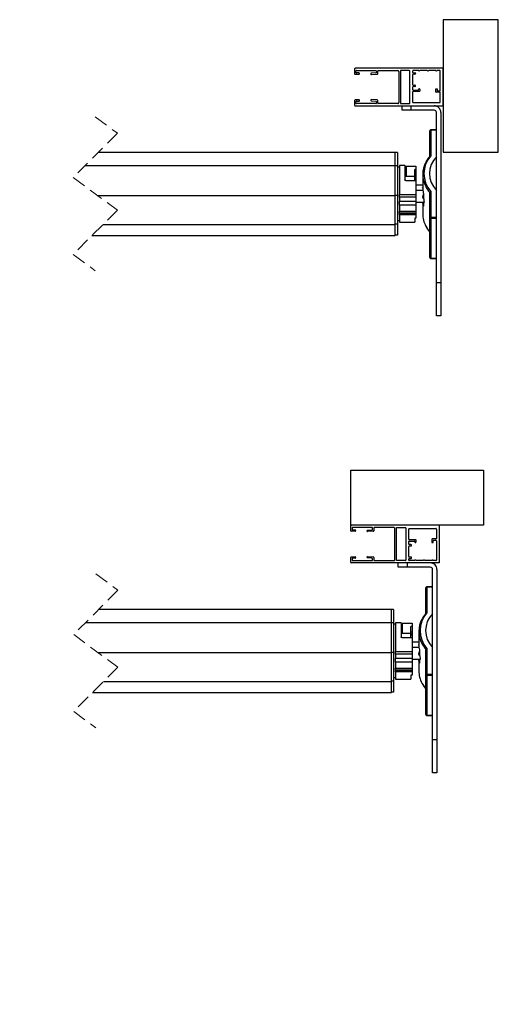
# Model space of a CAD drawing. Header units: millimetres. Extents: x 24 to 749, y 4 to 419.
# Tile 6 of 24: x 237 to 280, y 4 to 94. Entities that reach past the tile are written whole.
import ezdxf

# ---------------------------------------------------------------- set-up
doc = ezdxf.new("R2010")
doc.units = ezdxf.units.MM
doc.linetypes.add('HIDDEN', pattern=[1.905, 1.27, -0.635])
doc.styles.add('SLDTEXTSTYLE0', font='TXT', dxfattribs={"width": 0.605})

msp = doc.modelspace()

# ---------------------------------------------------------------- linework, layer by layer
at = {"color": 7, "linetype": 'Continuous', "lineweight": 25}
for p, q in [((275.239, 93.5113), (275.239, 81.5113)), ((280.239, 93.5113), (275.239, 93.5113)), ((280.239, 81.5113), (280.239, 93.5113)), ((267.239, 89.0613), (267.239, 88.6213)), ((275.239, 89.1113), (267.289, 89.1113)), ((267.289, 88.5713), (267.629, 88.5713)), ((267.359, 88.7413), (267.359, 88.8613)), ((267.409, 88.9113), (269.159, 88.9113)), ((267.629, 88.6913), (267.409, 88.6913)), ((269.1625, 88.6881), (268.7509, 88.6593)), ((268.759, 88.5396), (269.2825, 88.5762)), ((269.209, 88.8613), (269.209, 88.738)), ((269.329, 88.6261), (269.329, 88.8613)), ((269.379, 88.9113), (271.139, 88.9113)), ((271.239, 88.8113), (271.239, 86.0113)), ((271.389, 88.9113), (271.389, 85.9113)), ((272.189, 88.9113), (271.389, 88.9113)), ((272.239, 85.9613), (272.239, 88.8613)), ((272.489, 88.8613), (272.489, 88.7613)), ((272.489, 88.5413), (272.489, 87.6313)), ((273.039, 88.9113), (272.539, 88.9113)), ((272.539, 88.7113), (272.689, 88.7113)), ((272.689, 88.5913), (272.539, 88.5913)), ((272.739, 88.6613), (272.739, 88.6413)), ((273.819, 88.9113), (273.139, 88.9113)), ((274.589, 88.9113), (273.919, 88.9113)), ((274.939, 88.9113), (274.689, 88.9113)), ((274.989, 87.1113), (274.989, 88.8613)), ((275.239, 85.7113), (275.239, 89.1113)), ((272.489, 87.4113), (272.489, 87.1913)), ((272.539, 87.5813), (272.689, 87.5813)), ((272.689, 87.4613), (272.539, 87.4613)), ((272.739, 87.5313), (272.739, 87.5113)), ((272.489, 86.9713), (272.489, 86.0613)), ((272.539, 87.1413), (272.979, 87.1413)), ((273.099, 87.0213), (272.539, 87.0213)), ((273.029, 87.1913), (273.029, 87.2013)), ((273.149, 87.2013), (273.149, 87.0713)), ((274.579, 86.9913), (274.579, 87.2613)), ((274.579, 87.2613), (274.699, 87.2613)), ((274.939, 86.9413), (274.629, 86.9413)), ((274.699, 87.2613), (274.699, 87.1113)), ((274.749, 87.0613), (274.939, 87.0613)), ((274.989, 86.0613), (274.989, 86.8913)), ((267.239, 86.2013), (267.239, 85.7613)), ((267.629, 86.2513), (267.289, 86.2513)), ((267.289, 85.7113), (275.239, 85.7113)), ((267.359, 85.9613), (267.359, 86.0813)), ((267.409, 86.1313), (267.629, 86.1313)), ((269.159, 85.9113), (267.409, 85.9113)), ((268.7509, 86.1634), (269.1625, 86.1346)), ((269.2825, 86.2465), (268.759, 86.2831)), ((269.209, 86.0847), (269.209, 85.9613)), ((269.329, 85.9613), (269.329, 86.1966)), ((271.139, 85.9113), (269.379, 85.9113)), ((271.389, 85.9113), (272.189, 85.9113)), ((271.539, 85.3113), (271.539, 85.7113)), ((272.339, 85.7113), (272.339, 85.3113)), ((272.339, 85.7113), (274.439, 85.7113)), ((272.539, 86.0113), (274.939, 86.0113)), ((272.339, 85.3113), (271.539, 85.3113)), ((274.439, 85.3113), (272.339, 85.3113)), ((274.639, 69.7113), (274.639, 85.1113)), ((275.039, 85.1113), (275.039, 69.7113)), ((274.039, 81.1416), (274.039, 83.448)), ((274.639, 83.548), (274.139, 83.548)), ((274.139, 83.5224), (274.139, 81.1985)), ((274.639, 83.5224), (274.139, 83.5224)), ((244.0901, 81.5347), (270.9181, 81.5347)), ((270.9181, 80.3156), (270.9181, 81.5347)), ((271.1181, 81.4955), (270.9181, 81.4955)), ((271.1181, 81.4955), (271.1181, 80.289)), ((275.239, 81.5113), (280.239, 81.5113)), ((242.8709, 80.3156), (270.9181, 80.3156)), ((270.9181, 77.5933), (270.9181, 80.3156)), ((271.1181, 80.289), (270.9181, 80.289)), ((271.1181, 80.289), (271.1181, 77.5949)), ((271.7908, 80.2996), (271.2908, 80.2996)), ((271.2908, 80.2996), (271.2908, 77.6861)), ((271.7908, 80.2996), (271.7908, 79.0276)), ((271.8908, 80.2397), (272.7909, 80.2397)), ((271.8908, 80.2397), (271.8908, 79.3608)), ((272.7909, 80.2397), (272.7909, 79.9467)), ((271.2908, 80.1496), (271.1181, 80.1496)), ((271.7908, 79.3608), (271.8908, 79.3608)), ((271.8908, 79.3608), (272.6908, 79.3608)), ((272.7909, 79.9467), (272.6908, 79.9467)), ((272.6908, 79.3608), (272.6908, 79.9467)), ((272.7909, 79.4295), (272.6908, 79.4295)), ((272.6908, 78.9401), (272.6908, 79.3608)), ((272.7909, 79.9467), (272.7909, 79.4295)), ((272.7909, 79.4295), (272.7909, 79.2557)), ((273.4009, 79.5105), (273.4009, 78.5339)), ((272.7909, 78.9401), (271.8908, 78.9401)), ((272.7909, 79.2557), (272.6908, 79.2557)), ((272.7909, 79.2106), (272.6908, 79.2106)), ((272.7909, 79.1615), (272.6908, 79.1615)), ((272.7909, 79.2557), (272.7909, 79.2106)), ((272.7909, 79.2106), (272.7909, 79.1615)), ((272.7909, 79.1615), (272.7909, 78.9401)), ((272.7909, 78.9401), (272.7909, 77.6861)), ((273.4009, 78.5462), (272.7909, 78.5462)), ((243.9961, 77.5933), (270.9181, 77.5933)), ((271.1181, 77.5949), (270.9181, 77.5949)), ((270.9181, 74.9626), (270.9181, 77.5933)), ((271.1181, 77.5949), (271.1181, 74.9914)), ((271.2908, 77.6861), (272.7909, 77.6861)), ((271.2908, 77.4494), (271.2908, 77.6861)), ((273.4182, 78.0417), (272.7909, 78.0417)), ((272.7909, 77.6861), (272.7909, 77.4494)), ((273.4654, 77.7106), (273.4654, 77.4669)), ((274.039, 75.5731), (274.039, 77.8795)), ((274.139, 77.9715), (274.139, 75.6476)), ((272.7909, 77.4494), (271.2908, 77.4494)), ((271.2908, 77.4494), (271.2908, 77.0775)), ((271.2908, 77.0775), (272.7909, 77.0775)), ((271.2908, 76.7176), (271.2908, 77.0775)), ((272.7909, 76.7176), (271.2908, 76.7176)), ((271.2908, 76.7176), (271.2908, 76.1864)), ((272.7909, 77.4494), (272.7909, 77.0775)), ((272.7909, 77.0775), (272.7909, 76.7176)), ((273.4891, 76.9529), (272.7909, 76.9529)), ((272.7909, 76.7176), (272.7909, 76.1864)), ((273.4009, 76.9124), (273.4009, 75.9358)), ((273.4654, 76.9041), (273.4103, 76.9041)), ((273.4654, 76.9116), (273.4654, 76.668)), ((271.2908, 76.1864), (272.7909, 76.1864)), ((271.2908, 75.9901), (271.2908, 76.1864)), ((272.7909, 75.9901), (271.2908, 75.9901)), ((271.2908, 75.9901), (271.2908, 75.9449)), ((271.2908, 75.9449), (272.7909, 75.9449)), ((271.2908, 75.8456), (271.2908, 75.9449)), ((272.7909, 75.8456), (271.2908, 75.8456)), ((271.2908, 75.8456), (271.2908, 75.1996)), ((272.7909, 76.1864), (272.7909, 75.9901)), ((272.7909, 75.9901), (272.7909, 75.9449)), ((272.7909, 75.9449), (272.7909, 75.8456)), ((272.7909, 75.8456), (272.7909, 75.534)), ((244.4781, 74.9626), (270.9181, 74.9626)), ((271.1181, 74.9914), (270.9181, 74.9914)), ((270.9181, 73.9644), (270.9181, 74.9626)), ((271.1181, 75.3496), (271.2908, 75.3496)), ((271.1181, 74.9914), (271.1181, 74.0036)), ((271.2908, 75.1996), (272.6908, 75.1996)), ((272.7909, 75.534), (272.6908, 75.534)), ((272.6908, 75.534), (272.6908, 75.1996)), ((274.039, 71.9984), (274.039, 75.5731)), ((274.139, 75.5063), (274.139, 75.6476)), ((274.139, 75.6476), (274.639, 75.6476)), ((274.639, 75.5063), (274.139, 75.5063)), ((274.139, 75.5063), (274.139, 71.9316)), ((271.1181, 74.0036), (270.9181, 74.0036)), ((243.4799, 73.9644), (270.9181, 73.9644)), ((274.139, 71.9316), (274.639, 71.9316)), ((274.139, 71.8984), (274.639, 71.8984)), ((274.639, 69.7113), (275.039, 69.7113)), ((274.639, 66.7113), (274.639, 69.7113)), ((275.039, 69.7113), (275.039, 66.7113)), ((275.039, 66.7113), (274.639, 66.7113)), ((266.8888, 52.7476), (278.8888, 52.7476)), ((266.8888, 47.7476), (266.8888, 52.7476)), ((278.8888, 52.7476), (278.8888, 47.7476)), ((278.8888, 47.7476), (266.8888, 47.7476)), ((266.8888, 47.2576), (266.8888, 47.6976)), ((267.0088, 47.4976), (267.0088, 47.3776)), ((268.8088, 47.5476), (267.0588, 47.5476)), ((267.0588, 47.3276), (267.2788, 47.3276)), ((268.4007, 47.2956), (268.8122, 47.3244)), ((268.8588, 47.3742), (268.8588, 47.4976)), ((268.9788, 47.4976), (268.9788, 47.2624)), ((270.7888, 47.5476), (269.0288, 47.5476)), ((270.8888, 44.6476), (270.8888, 47.4476)), ((271.0388, 47.5476), (271.8388, 47.5476)), ((271.0388, 44.5476), (271.0388, 47.5476)), ((271.8888, 47.4976), (271.8888, 44.5976)), ((272.1388, 46.4876), (272.1388, 47.3976)), ((272.1888, 47.4476), (274.5888, 47.4476)), ((274.6388, 47.3976), (274.6388, 46.5676)), ((274.8888, 47.7476), (274.8888, 44.3476)), ((267.2788, 47.2076), (266.9388, 47.2076)), ((268.9322, 47.2125), (268.4088, 47.1759)), ((272.7488, 46.4376), (272.1888, 46.4376)), ((272.7988, 46.2576), (272.7988, 46.3876)), ((274.2288, 46.4676), (274.2288, 46.1976)), ((274.5888, 46.5176), (274.2788, 46.5176)), ((274.3488, 46.1976), (274.3488, 46.3476)), ((274.3988, 46.3976), (274.5888, 46.3976)), ((274.6388, 46.3476), (274.6388, 44.5976)), ((272.1388, 46.0476), (272.1388, 46.2676)), ((272.1388, 44.9176), (272.1388, 45.8276)), ((272.1888, 46.3176), (272.6288, 46.3176)), ((272.3388, 45.9976), (272.1888, 45.9976)), ((272.1888, 45.8776), (272.3388, 45.8776)), ((272.3888, 45.9276), (272.3888, 45.9476)), ((272.6788, 46.2676), (272.6788, 46.2576)), ((274.2288, 46.1976), (274.3488, 46.1976)), ((266.8888, 44.3976), (266.8888, 44.8376)), ((266.9388, 44.8876), (267.2788, 44.8876)), ((267.0088, 44.7176), (267.0088, 44.5976)), ((267.2788, 44.7676), (267.0588, 44.7676)), ((268.8122, 44.7709), (268.4007, 44.7997)), ((268.4088, 44.9194), (268.9322, 44.8828)), ((268.8588, 44.5976), (268.8588, 44.721)), ((268.9788, 44.8329), (268.9788, 44.5976)), ((272.1388, 44.5976), (272.1388, 44.6976)), ((272.3388, 44.8676), (272.1888, 44.8676)), ((272.1888, 44.7476), (272.3388, 44.7476)), ((272.3888, 44.7976), (272.3888, 44.8176)), ((274.8888, 44.3476), (266.9388, 44.3476)), ((267.0588, 44.5476), (268.8088, 44.5476)), ((269.0288, 44.5476), (270.7888, 44.5476)), ((271.8388, 44.5476), (271.0388, 44.5476)), ((271.1888, 43.9476), (271.1888, 44.3476)), ((271.9888, 43.9476), (271.1888, 43.9476)), ((271.9888, 44.3476), (271.9888, 43.9476)), ((274.0888, 43.9476), (271.9888, 43.9476)), ((272.6888, 44.5476), (272.1888, 44.5476)), ((273.4688, 44.5476), (272.7888, 44.5476)), ((274.2388, 44.5476), (273.5688, 44.5476)), ((274.2888, 28.3476), (274.2888, 43.7476)), ((274.5888, 44.5476), (274.3388, 44.5476)), ((274.6888, 43.7476), (274.6888, 28.3476)), ((273.6888, 39.7778), (273.6888, 42.0842)), ((274.2888, 42.1842), (273.7888, 42.1842)), ((273.7888, 42.1587), (273.7888, 39.8348)), ((274.2888, 42.1587), (273.7888, 42.1587)), ((244.1306, 40.171), (270.5678, 40.171)), ((270.5678, 38.9519), (270.5678, 40.171)), ((270.7678, 40.1318), (270.5678, 40.1318)), ((270.7678, 40.1318), (270.7678, 38.9253)), ((242.9115, 38.9519), (270.5678, 38.9519)), ((270.5678, 36.2296), (270.5678, 38.9519)), ((270.7678, 38.9253), (270.5678, 38.9253)), ((270.7678, 38.9253), (270.7678, 36.2312)), ((270.9406, 38.7859), (270.7678, 38.7859)), ((271.4406, 38.9359), (270.9406, 38.9359)), ((270.9406, 38.9359), (270.9406, 36.3224)), ((271.4406, 38.9359), (271.4406, 37.6639)), ((271.5406, 38.876), (272.4406, 38.876)), ((271.5406, 38.876), (271.5406, 37.9971)), ((272.4406, 38.583), (272.3406, 38.583)), ((272.3406, 37.9971), (272.3406, 38.583)), ((272.4406, 38.876), (272.4406, 38.583)), ((272.4406, 38.583), (272.4406, 38.0658)), ((271.4406, 37.9971), (271.5406, 37.9971)), ((271.5406, 37.9971), (272.3406, 37.9971)), ((272.4406, 37.5764), (271.5406, 37.5764)), ((272.4406, 38.0658), (272.3406, 38.0658)), ((272.3406, 37.5764), (272.3406, 37.9971)), ((272.4406, 37.892), (272.3406, 37.892)), ((272.4406, 37.8469), (272.3406, 37.8469)), ((272.4406, 37.7978), (272.3406, 37.7978)), ((272.4406, 38.0658), (272.4406, 37.892)), ((272.4406, 37.892), (272.4406, 37.8469)), ((272.4406, 37.8469), (272.4406, 37.7978)), ((272.4406, 37.7978), (272.4406, 37.5764)), ((272.4406, 37.5764), (272.4406, 36.3224)), ((273.0507, 38.1468), (273.0507, 37.1702)), ((273.0507, 37.1825), (272.4406, 37.1825)), ((273.068, 36.678), (272.4406, 36.678)), ((273.7888, 36.6077), (273.7888, 34.2838)), ((244.0367, 36.2296), (270.5678, 36.2296)), ((270.7678, 36.2312), (270.5678, 36.2312)), ((270.5678, 33.5989), (270.5678, 36.2296)), ((270.7678, 36.2312), (270.7678, 33.6277)), ((270.9406, 36.3224), (272.4406, 36.3224)), ((270.9406, 36.0857), (270.9406, 36.3224)), ((272.4406, 36.0857), (270.9406, 36.0857)), ((270.9406, 36.0857), (270.9406, 35.7138)), ((270.9406, 35.7138), (272.4406, 35.7138)), ((270.9406, 35.3539), (270.9406, 35.7138)), ((272.4406, 36.3224), (272.4406, 36.0857)), ((272.4406, 36.0857), (272.4406, 35.7138)), ((272.4406, 35.7138), (272.4406, 35.3539)), ((273.1151, 36.3469), (273.1151, 36.1032)), ((273.6888, 34.2094), (273.6888, 36.5158)), ((272.4406, 35.3539), (270.9406, 35.3539)), ((270.9406, 35.3539), (270.9406, 34.8226)), ((270.9406, 34.8226), (272.4406, 34.8226)), ((270.9406, 34.6263), (270.9406, 34.8226)), ((273.1389, 35.5892), (272.4406, 35.5892)), ((272.4406, 35.3539), (272.4406, 34.8226)), ((272.4406, 34.8226), (272.4406, 34.6263)), ((273.0507, 35.5487), (273.0507, 34.5721)), ((273.1151, 35.5404), (273.0601, 35.5404)), ((273.1151, 35.5479), (273.1151, 35.3042)), ((270.7678, 33.9859), (270.9406, 33.9859)), ((272.4406, 34.6263), (270.9406, 34.6263)), ((270.9406, 34.6263), (270.9406, 34.5812)), ((270.9406, 34.5812), (272.4406, 34.5812)), ((270.9406, 34.4819), (270.9406, 34.5812)), ((272.4406, 34.4819), (270.9406, 34.4819)), ((270.9406, 34.4819), (270.9406, 33.8359)), ((272.4406, 34.1703), (272.3406, 34.1703)), ((272.3406, 34.1703), (272.3406, 33.8359)), ((272.4406, 34.6263), (272.4406, 34.5812)), ((272.4406, 34.5812), (272.4406, 34.4819)), ((272.4406, 34.4819), (272.4406, 34.1703)), ((273.6888, 30.6346), (273.6888, 34.2094)), ((273.7888, 34.1426), (273.7888, 34.2838)), ((273.7888, 34.2838), (274.2888, 34.2838)), ((274.2888, 34.1426), (273.7888, 34.1426)), ((273.7888, 34.1426), (273.7888, 30.5679)), ((244.5187, 33.5989), (270.5678, 33.5989)), ((270.7678, 33.6277), (270.5678, 33.6277)), ((270.5678, 32.6007), (270.5678, 33.5989)), ((270.7678, 33.6277), (270.7678, 32.6399)), ((270.9406, 33.8359), (272.3406, 33.8359)), ((243.5205, 32.6007), (270.5678, 32.6007)), ((270.7678, 32.6399), (270.5678, 32.6399)), ((273.7888, 30.5679), (274.2888, 30.5679)), ((273.7888, 30.5346), (274.2888, 30.5346)), ((274.2888, 25.3476), (274.2888, 28.3476)), ((274.2888, 28.3476), (274.6888, 28.3476)), ((274.6888, 28.3476), (274.6888, 25.3476)), ((274.6888, 25.3476), (274.2888, 25.3476))]:
    msp.add_line(p, q, dxfattribs=at)
at = {"color": 7, "linetype": 'HIDDEN', "lineweight": 18}
for p, q in [((243.785, 84.7097), (245.785, 83.2296)), ((245.785, 83.2296), (241.785, 79.2296)), ((241.785, 79.2296), (245.785, 76.2695)), ((245.785, 76.2695), (241.785, 72.2695)), ((241.785, 72.2695), (243.785, 70.7894)), ((243.8256, 43.346), (245.8256, 41.8659)), ((245.8256, 41.8659), (241.8256, 37.8659)), ((241.8256, 37.8659), (245.8256, 34.9058)), ((245.8256, 34.9058), (241.8256, 30.9058)), ((241.8256, 30.9058), (243.8256, 29.4257))]:
    msp.add_line(p, q, dxfattribs=at)
at = {"color": 8, "linetype": 'Continuous', "lineweight": 25}
for p, q in [((274.139, 83.5224), (274.139, 83.548)), ((273.4654, 76.8786), (273.4149, 76.8786)), ((273.465, 76.6602), (273.4502, 76.6602)), ((274.139, 71.8984), (274.139, 71.9316)), ((273.7888, 42.1587), (273.7888, 42.1842)), ((273.1151, 35.5149), (273.0646, 35.5149)), ((273.1148, 35.2965), (273.1, 35.2965)), ((273.7888, 30.5346), (273.7888, 30.5679))]:
    msp.add_line(p, q, dxfattribs=at)
at = {"color": 7, "linetype": 'Continuous', "lineweight": 25, "flags": 128}
for points in [[(273.4015, 78.4659), (273.4044, 78.3024), (273.4101, 78.1392)], [(273.4101, 76.904), (273.4044, 76.895), (273.4015, 76.8861)], [(273.4702, 77.3947), (273.4911, 77.231), (273.5148, 77.068)], [(273.5148, 76.9627), (273.4911, 76.9537), (273.4702, 76.9448)], [(273.0512, 37.1022), (273.0542, 36.9387), (273.0599, 36.7754)], [(273.12, 36.031), (273.1409, 35.8672), (273.1645, 35.7043)], [(273.0599, 35.5402), (273.0542, 35.5313), (273.0512, 35.5223)], [(273.1645, 35.5989), (273.1409, 35.59), (273.12, 35.581)]]:
    msp.add_lwpolyline(points, dxfattribs=at)
at = {"color": 8, "linetype": 'Continuous', "lineweight": 25, "flags": 128}
for points in [[(273.406, 78.2497), (273.3862, 78.2833), (273.3955, 78.3256), (273.4036, 78.3358)], [(273.0557, 36.886), (273.0359, 36.9196), (273.0453, 36.9619), (273.0534, 36.972)]]:
    msp.add_lwpolyline(points, dxfattribs=at)
at = {"color": 7, "linetype": 'Continuous', "lineweight": 25}
for centre, radius, start, end in [((267.289, 89.0614), 0.05, 90.020608, 180.010137), ((267.289, 88.6213), 0.05, 179.989863, 269.979392), ((267.409, 88.8614), 0.05, 89.965967, 180.010132), ((267.409, 88.7413), 0.05, 179.989868, 270.034033), ((267.629, 88.6313), 0.06, 269.967281, 90.032719), ((268.7591, 88.5997), 0.0601, 97.86037, 269.840853), ((269.159, 88.8614), 0.05, 359.989863, 89.979392), ((269.159, 88.7379), 0.0499, 273.95398, 0.070095), ((269.279, 88.6261), 0.05, 274.05546, 359.968615), ((269.379, 88.8614), 0.05, 89.965967, 180.010132), ((271.1389, 88.8113), 0.1001, 0.036503, 89.960081), ((272.189, 88.8614), 0.05, 359.989863, 89.979392), ((272.539, 88.8614), 0.05, 89.965967, 180.010132), ((272.539, 88.7613), 0.05, 179.989868, 270.034033), ((272.539, 88.5414), 0.05, 89.965967, 180.010132), ((272.689, 88.6614), 0.05, 359.989868, 90.034033), ((272.689, 88.6413), 0.05, 269.965967, 0.010132), ((273.089, 88.9114), 0.05, 180.023901, 359.976099), ((273.869, 88.9113), 0.05, 179.996578, 0.003422), ((274.639, 88.9113), 0.05, 179.996578, 0.003422), ((274.939, 88.8614), 0.05, 359.989868, 90.034033), ((272.539, 87.6313), 0.05, 179.989868, 270.034033), ((272.539, 87.4114), 0.05, 89.965967, 180.010132), ((272.689, 87.5314), 0.05, 359.989868, 90.034033), ((272.689, 87.5113), 0.05, 269.965967, 0.010132), ((272.539, 87.1913), 0.05, 179.989868, 270.034033), ((272.539, 86.9714), 0.05, 89.965967, 180.010132), ((272.979, 87.1913), 0.05, 269.965967, 0.010132), ((273.089, 87.2014), 0.06, 359.985769, 180.014231), ((273.099, 87.0713), 0.05, 270.020608, 0.010137), ((274.629, 86.9913), 0.05, 179.989863, 269.979392), ((274.749, 87.1113), 0.05, 179.989868, 270.034033), ((274.939, 87.1113), 0.05, 269.965967, 0.010132), ((274.939, 86.8914), 0.05, 359.986453, 90.034033), ((267.289, 86.2014), 0.05, 90.020608, 180.010137), ((267.289, 85.7613), 0.05, 179.989863, 269.979392), ((267.409, 86.0814), 0.05, 89.965967, 180.010132), ((267.409, 85.9613), 0.05, 179.989868, 270.034033), ((267.629, 86.1913), 0.06, 269.967281, 90.032719), ((268.7591, 86.223), 0.0601, 90.159147, 262.13963), ((269.159, 85.9613), 0.05, 270.020608, 0.010137), ((269.159, 86.0848), 0.0499, 359.929905, 86.04602), ((269.279, 86.1966), 0.05, 0.031385, 85.94454), ((269.379, 85.9613), 0.05, 179.989868, 270.034033), ((271.1389, 86.0114), 0.1001, 270.039919, 359.963497), ((272.189, 85.9613), 0.05, 270.020608, 0.010137), ((272.539, 86.0613), 0.05, 179.986453, 270.034033), ((274.439, 85.1114), 0.6, 359.99658, 89.999436), ((274.939, 86.0613), 0.05, 269.965967, 0.013547), ((274.439, 85.1113), 0.2, 0.011724, 89.984861), ((274.139, 83.448), 0.1, 89.991819, 180.011597), ((274.1279, 83.433), 0.0901, 82.919948, 170.437735), ((275.8902, 79.585), 2.3813, 137.343918, 222.656082), ((276.1675, 79.585), 2.1577, 135.104286, 224.895714), ((275.7192, 79.5107), 2.3167, 151.319576, 208.297201), ((275.6892, 78.3261), 2.2887, 186.420564, 191.960547), ((275.6892, 77.1345), 2.2886, 186.420561, 191.960551), ((275.7678, 75.9516), 2.3669, 180.383084, 208.288616), ((274.1279, 75.5581), 0.0901, 82.917862, 170.439735), ((274.1251, 75.5939), 0.0886, 193.572396, 278.987177), ((274.139, 71.9983), 0.1, 179.989007, 270.006724), ((274.1251, 72.0192), 0.0886, 193.572072, 278.987593), ((266.9387, 47.6977), 0.05, 89.981616, 180.018384), ((266.9387, 47.2576), 0.05, 179.981616, 270.018384), ((267.0588, 47.4976), 0.05, 89.991275, 179.995065), ((267.0588, 47.3776), 0.05, 180.004935, 270.008725), ((267.2788, 47.2676), 0.06, 269.999999, 90.000001), ((268.4089, 47.236), 0.0601, 97.862981, 269.860574), ((268.8088, 47.4976), 0.05, 0.004935, 90.008725), ((268.8088, 47.3743), 0.05, 274.011209, 359.983563), ((268.9287, 47.2624), 0.05, 274.011209, 359.983563), ((269.0287, 47.4976), 0.05, 89.981616, 180.018384), ((270.7888, 47.4476), 0.1, 359.993276, 90.006724), ((271.8388, 47.4976), 0.05, 359.981616, 90.018384), ((272.1887, 47.3977), 0.05, 89.981616, 180.018384), ((274.5888, 47.3977), 0.05, 359.981616, 90.018384), ((272.1888, 46.4876), 0.05, 180.000932, 269.971752), ((272.7488, 46.3876), 0.05, 359.981616, 90.018384), ((274.2787, 46.4677), 0.05, 89.981616, 180.018384), ((274.3988, 46.3476), 0.05, 90.051587, 179.948413), ((274.5888, 46.5676), 0.05, 269.981616, 0.018384), ((274.5887, 46.3476), 0.05, 0.028253, 89.971747), ((272.1887, 46.2676), 0.05, 89.981616, 180.018384), ((272.1887, 46.0476), 0.05, 179.981616, 270.018384), ((272.1887, 45.8276), 0.05, 89.981616, 180.018384), ((272.3387, 45.9476), 0.05, 0.000932, 89.971752), ((272.3387, 45.9276), 0.05, 270.028253, 359.971747), ((272.6288, 46.2676), 0.05, 359.981616, 90.018384), ((272.7388, 46.2576), 0.06, 179.988617, 0.011383), ((266.9388, 44.8376), 0.05, 90.028253, 179.971747), ((267.0588, 44.7176), 0.05, 90.037907, 179.975749), ((267.0588, 44.5976), 0.05, 180.004935, 270.008725), ((267.2788, 44.8276), 0.06, 269.999999, 90.000001), ((268.4089, 44.8592), 0.0601, 90.139426, 262.137019), ((268.8088, 44.5976), 0.05, 269.991275, 359.995065), ((268.8088, 44.721), 0.05, 0.016437, 85.988791), ((268.9288, 44.8329), 0.05, 359.969132, 86.036095), ((269.0287, 44.5976), 0.05, 179.981616, 270.018384), ((270.7887, 44.6476), 0.1, 270.016598, 359.983402), ((271.8388, 44.5976), 0.05, 269.981616, 0.018384), ((272.1887, 44.9176), 0.05, 179.981616, 270.018384), ((272.1888, 44.6976), 0.05, 90.028253, 179.971747), ((272.1887, 44.5976), 0.05, 179.981616, 270.018384), ((272.3388, 44.8177), 0.05, 359.981616, 90.018384), ((272.3388, 44.7976), 0.05, 269.981616, 0.018384), ((272.7388, 44.5476), 0.05, 0.00683, 179.99317), ((273.5188, 44.5476), 0.05, 0.00683, 179.99317), ((274.2888, 44.5476), 0.05, 360, 180), ((274.5888, 44.5976), 0.05, 269.981616, 0.018384), ((266.9388, 44.3976), 0.05, 180.000932, 269.971752), ((274.0888, 43.7477), 0.5999, 359.99683, 90.004309), ((274.0888, 43.7476), 0.2, 0.004937, 89.998479), ((273.7887, 42.0843), 0.1, 89.986446, 180.006723), ((273.7776, 42.0693), 0.0901, 82.915775, 170.440248), ((275.3692, 38.147), 2.3168, 151.322187, 208.295942), ((275.54, 38.2213), 2.3812, 137.343583, 222.656417), ((275.8173, 38.2213), 2.1578, 135.106085, 224.893915), ((275.3252, 36.96), 2.2747, 186.400694, 191.974579), ((275.3252, 35.7685), 2.2747, 186.400686, 191.97459), ((275.4176, 34.5878), 2.3669, 180.381503, 208.286614), ((273.7776, 34.1944), 0.0901, 82.893503, 170.444843), ((273.7749, 34.2301), 0.0886, 193.56181, 279.007954), ((273.7887, 30.6346), 0.1, 179.993277, 270.013554), ((273.7749, 30.6554), 0.0886, 193.571556, 278.998208)]:
    msp.add_arc(centre, radius, start, end, dxfattribs=at)
at = {"color": 8, "linetype": 'Continuous', "lineweight": 25}
for centre, radius, start, end in [((273.615, 77.4971), 0.2377, 129.005037, 235.971992), ((276.2772, 79.7772), 2.9344, 207.714017, 220.293783), ((276.2586, 76.1898), 2.9121, 207.839483, 220.341136), ((275.9159, 38.4059), 2.9211, 207.683947, 220.321055), ((273.2647, 36.1334), 0.2377, 128.988475, 235.981625), ((275.9311, 34.8416), 2.9395, 207.898771, 220.283496)]:
    msp.add_arc(centre, radius, start, end, dxfattribs=at)
at = {"color": 7, "linetype": 'Continuous', "lineweight": 25}
for points, knots in [([(274.0522, 81.175), (274.0265, 81.1442), (273.9373, 81.0372), (273.813, 80.8632), (273.7304, 80.711), (273.6952, 80.6461)], [0, 0, 0, 0, 0.1881517, 0.6536469, 1, 1, 1, 1]), ([(274.0526, 81.1747), (274.0548, 81.1777), (274.0624, 81.188), (274.0847, 81.1973), (274.1117, 81.2016), (274.1304, 81.2), (274.1387, 81.1986), (274.139, 81.1985)], [0, 0, 0, 0, 0.11917363, 0.40516276, 0.73277198, 0.99074538, 1, 1, 1, 1]), ([(271.7908, 80.2593), (271.7926, 80.2571), (271.798, 80.2503), (271.8158, 80.247), (271.8394, 80.2421), (271.8658, 80.2401), (271.8835, 80.2398), (271.8908, 80.2397)], [0, 0, 0, 0, 0.079466, 0.2449777, 0.489757, 0.7889021, 1, 1, 1, 1]), ([(271.8908, 79.3608), (271.8798, 79.3611), (271.859, 79.3615), (271.8302, 79.3645), (271.8095, 79.3696), (271.7948, 79.3728), (271.7916, 79.3781), (271.7908, 79.3794)], [0, 0, 0, 0, 0.3191246, 0.604069, 0.824255, 0.9580177, 1, 1, 1, 1]), ([(271.8908, 78.9401), (271.8796, 78.941), (271.8575, 78.9429), (271.8277, 78.9578), (271.805, 78.9799), (271.7926, 79.0047), (271.7913, 79.0212), (271.7908, 79.0276)], [0, 0, 0, 0, 0.2281317, 0.4509973, 0.6647127, 0.8689011, 1, 1, 1, 1]), ([(273.401, 78.5339), (273.401, 78.5286), (273.401, 78.5132), (273.4012, 78.4905), (273.4014, 78.4731), (273.4015, 78.4659)], [0, 0, 0, 0, 0.2345986, 0.6797691, 1, 1, 1, 1]), ([(273.4101, 78.1392), (273.4106, 78.1282), (273.4116, 78.1078), (273.4133, 78.0848), (273.4146, 78.0728), (273.4149, 78.0702)], [0, 0, 0, 0, 0.474297, 0.8864554, 1, 1, 1, 1]), ([(273.4502, 77.8518), (273.4519, 77.843), (273.4556, 77.8235), (273.4598, 77.7926), (273.4631, 77.76), (273.4651, 77.7325), (273.4653, 77.7162), (273.4654, 77.7106)], [0, 0, 0, 0, 0.1898552, 0.4178339, 0.6576408, 0.8805117, 1, 1, 1, 1]), ([(274.039, 77.8795), (274.0402, 77.888), (274.0426, 77.9061), (274.0595, 77.9302), (274.0834, 77.9508), (274.1108, 77.9645), (274.1302, 77.9699), (274.1387, 77.9714), (274.139, 77.9715)], [0, 0, 0, 0, 0.1753317, 0.37093609, 0.58785681, 0.82199928, 0.9940249, 1, 1, 1, 1]), ([(273.4015, 76.8861), (273.4013, 76.8873), (273.4007, 76.8935), (273.4011, 76.9076), (273.4009, 76.9286), (273.4011, 76.9447), (273.4012, 76.9529)], [0, 0, 0, 0, 0.0573202, 0.2763681, 0.6325849, 1, 1, 1, 1]), ([(273.4149, 76.8786), (273.4136, 76.8836), (273.4117, 76.8907), (273.413, 76.9041), (273.4103, 76.904), (273.4101, 76.904)], [0, 0, 0, 0, 0.6878605, 0.9818403, 1, 1, 1, 1]), ([(273.4654, 76.668), (273.4647, 76.6617), (273.4638, 76.652), (273.4654, 76.6359), (273.4546, 76.6354), (273.4539, 76.6486), (273.4515, 76.6561), (273.4502, 76.6602)], [0, 0, 0, 0, 0.3375215, 0.5219588, 0.5840952, 0.7758165, 1, 1, 1, 1]), ([(273.4702, 76.9448), (273.469, 76.9423), (273.4652, 76.9346), (273.4656, 76.9229), (273.4654, 76.9143), (273.4654, 76.9116)], [0, 0, 0, 0, 0.2363847, 0.7609814, 1, 1, 1, 1]), ([(273.4654, 77.4669), (273.4656, 77.4575), (273.466, 77.4374), (273.4681, 77.4133), (273.4698, 77.3986), (273.4702, 77.3947)], [0, 0, 0, 0, 0.38817476, 0.83520396, 1, 1, 1, 1]), ([(273.5148, 77.068), (273.5163, 77.057), (273.5191, 77.0361), (273.5215, 77.007), (273.5207, 76.9847), (273.5204, 76.9691), (273.5159, 76.964), (273.5148, 76.9627)], [0, 0, 0, 0, 0.3106372, 0.592889, 0.8121864, 0.9502746, 1, 1, 1, 1]), ([(273.6926, 74.8067), (273.7208, 74.7529), (273.7947, 74.6119), (273.9139, 74.44), (274.0077, 74.3261), (274.039, 74.288)], [0, 0, 0, 0, 0.2917126, 0.7635846, 1, 1, 1, 1]), ([(273.7019, 39.8113), (273.6763, 39.7805), (273.5871, 39.6735), (273.4627, 39.4995), (273.3802, 39.3473), (273.345, 39.2824)], [0, 0, 0, 0, 0.1881323, 0.6536586, 1, 1, 1, 1]), ([(273.7023, 39.811), (273.7046, 39.814), (273.7122, 39.8243), (273.7345, 39.8336), (273.7615, 39.8379), (273.7802, 39.8362), (273.7885, 39.8349), (273.7888, 39.8348)], [0, 0, 0, 0, 0.1192908, 0.4051741, 0.7325466, 0.9906415, 1, 1, 1, 1]), ([(271.4406, 38.8956), (271.4424, 38.8934), (271.4478, 38.8866), (271.4656, 38.8832), (271.4892, 38.8784), (271.5156, 38.8763), (271.5333, 38.8761), (271.5406, 38.876)], [0, 0, 0, 0, 0.0795078, 0.2451571, 0.4896918, 0.7888158, 1, 1, 1, 1]), ([(271.5406, 37.9971), (271.5296, 37.9974), (271.5088, 37.9978), (271.48, 38.0007), (271.4593, 38.0059), (271.4446, 38.0091), (271.4414, 38.0144), (271.4406, 38.0157)], [0, 0, 0, 0, 0.31915306, 0.6040387, 0.82421418, 0.95819692, 1, 1, 1, 1]), ([(271.5406, 37.5764), (271.5294, 37.5773), (271.5073, 37.5792), (271.4775, 37.5941), (271.4547, 37.6162), (271.4424, 37.641), (271.4411, 37.6575), (271.4406, 37.6639)], [0, 0, 0, 0, 0.2281514, 0.4509933, 0.6646535, 0.8689151, 1, 1, 1, 1]), ([(273.0507, 37.1702), (273.0508, 37.1649), (273.0508, 37.1495), (273.051, 37.1268), (273.0512, 37.1094), (273.0512, 37.1022)], [0, 0, 0, 0, 0.23467, 0.6798533, 1, 1, 1, 1]), ([(273.0599, 36.7754), (273.0604, 36.7645), (273.0614, 36.7441), (273.0631, 36.7211), (273.0644, 36.7091), (273.0646, 36.7064)], [0, 0, 0, 0, 0.4742262, 0.8863426, 1, 1, 1, 1]), ([(273.6888, 36.5158), (273.6899, 36.5243), (273.6924, 36.5424), (273.7093, 36.5665), (273.7332, 36.5871), (273.7606, 36.6008), (273.7799, 36.6063), (273.7885, 36.6077), (273.7888, 36.6077)], [0, 0, 0, 0, 0.1753713, 0.3709438, 0.5878565, 0.821856, 0.9939632, 1, 1, 1, 1]), ([(273.1, 36.4881), (273.1017, 36.4792), (273.1054, 36.4598), (273.1095, 36.4289), (273.1129, 36.3963), (273.1148, 36.3688), (273.1151, 36.3525), (273.1151, 36.3469)], [0, 0, 0, 0, 0.1898394, 0.4178445, 0.657684, 0.8804374, 1, 1, 1, 1]), ([(273.1151, 36.1032), (273.1154, 36.0938), (273.1158, 36.0737), (273.1179, 36.0496), (273.1195, 36.0349), (273.12, 36.031)], [0, 0, 0, 0, 0.3881884, 0.8352895, 1, 1, 1, 1]), ([(273.1645, 35.7043), (273.166, 35.6933), (273.1689, 35.6724), (273.1713, 35.6432), (273.1705, 35.621), (273.1702, 35.6054), (273.1657, 35.6003), (273.1645, 35.5989)], [0, 0, 0, 0, 0.3106487, 0.5929446, 0.8122085, 0.9501909, 1, 1, 1, 1]), ([(273.0512, 35.5223), (273.0511, 35.5236), (273.0506, 35.5298), (273.0508, 35.5439), (273.0507, 35.5649), (273.0509, 35.581), (273.051, 35.5892)], [0, 0, 0, 0, 0.0572361, 0.2765347, 0.6327358, 1, 1, 1, 1]), ([(273.0646, 35.5149), (273.0633, 35.5199), (273.0614, 35.527), (273.0628, 35.5403), (273.06, 35.5403), (273.0599, 35.5402)], [0, 0, 0, 0, 0.68783964, 0.98127331, 1, 1, 1, 1]), ([(273.1151, 35.3042), (273.1145, 35.298), (273.1135, 35.2883), (273.1152, 35.2722), (273.1043, 35.2717), (273.1036, 35.2848), (273.1012, 35.2924), (273.1, 35.2965)], [0, 0, 0, 0, 0.3373334, 0.5215921, 0.5837422, 0.7758449, 1, 1, 1, 1]), ([(273.12, 35.581), (273.1188, 35.5786), (273.1149, 35.5709), (273.1154, 35.5592), (273.1152, 35.5506), (273.1151, 35.5479)], [0, 0, 0, 0, 0.2368179, 0.7612496, 1, 1, 1, 1]), ([(273.3424, 33.443), (273.3706, 33.3891), (273.4445, 33.2482), (273.5636, 33.0762), (273.6574, 32.9623), (273.6888, 32.9243)], [0, 0, 0, 0, 0.29174347, 0.76357355, 1, 1, 1, 1])]:
    msp.add_open_spline(points, degree=3, knots=knots, dxfattribs=at)

# ---------------------------------------------------------------- texts
at = {"color": 7, "linetype": 'Continuous', "lineweight": 0, "insert": (203.7218, 8.6513), "char_height": 3.175, "attachment_point": 1, "style": 'SLDTEXTSTYLE0'}
msp.add_mtext('Copyright © Kokema Oy', dxfattribs=at)

doc.saveas('drawing.dxf')
